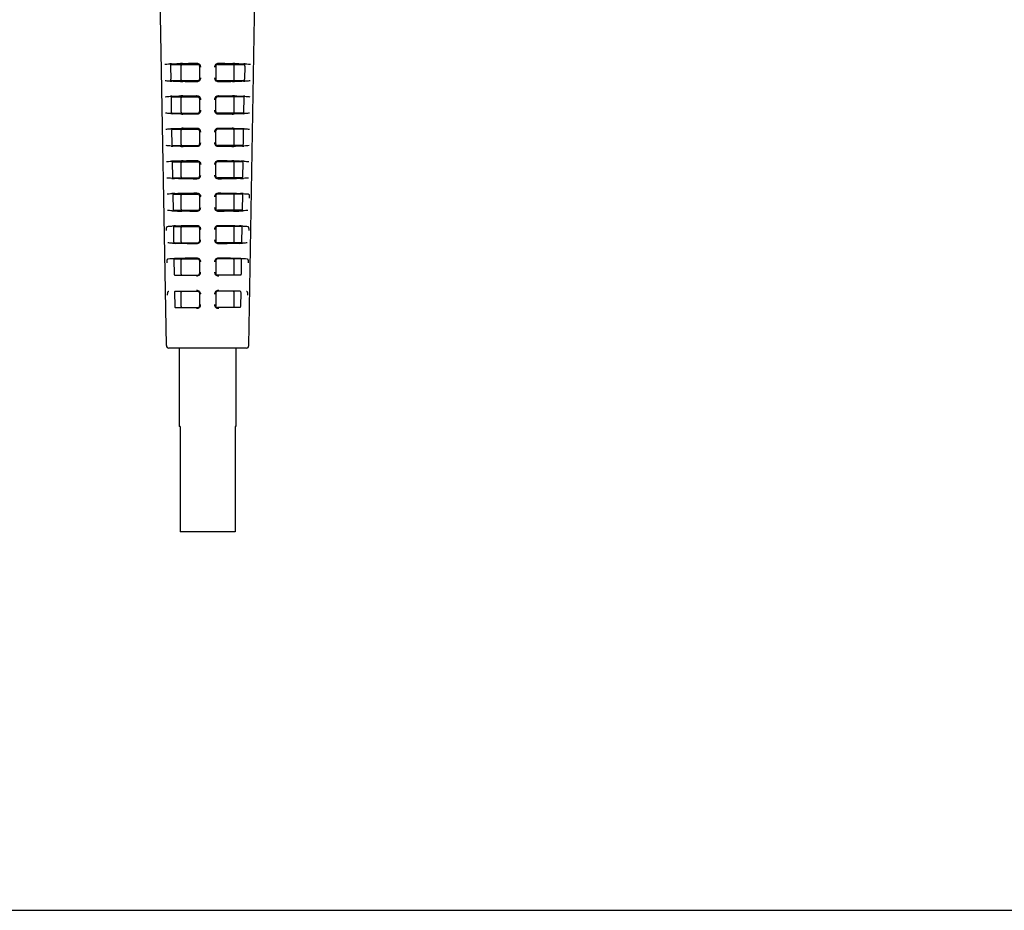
# Model space of a CAD drawing. Header units: millimetres. Extents: x -728 to -276, y -161 to 216.
# Tile 1 of 9: x -623 to -502, y -161 to -51. Entities that reach past the tile are written whole.
import ezdxf

# ---------------------------------------------------------------- set-up
doc = ezdxf.new("R2010")
doc.units = ezdxf.units.MM
doc.header["$LTSCALE"] = 23.1
doc.layers.get('0').update_dxf_attribs({"linetype": 'CONTINUOUS'})
doc.layers.add('00_COMPONENTS', color=7, linetype='CONTINUOUS')
doc.layers.add('1', color=7, linetype='CONTINUOUS')

msp = doc.modelspace()

# ---------------------------------------------------------------- linework, layer by layer
msp.add_line((-728.188, -160.591), (-275.687, -160.591))
at = {"layer": '00_COMPONENTS', "color": 7}
for p, q in [((-604.802, -56.394), (-604.773, -57.994)), ((-604.757, -56.194), (-601.419, -56.194)), ((-603.469, -57.994), (-603.469, -56.394)), ((-601.219, -56.394), (-601.219, -57.994)), ((-599.219, -56.394), (-599.219, -57.994)), ((-599.019, -56.194), (-595.681, -56.194)), ((-596.969, -56.394), (-596.969, -57.994)), ((-595.636, -56.394), (-595.665, -57.994)), ((-604.721, -58.194), (-601.419, -58.194)), ((-599.019, -58.194), (-595.717, -58.194)), ((-604.73, -60.394), (-604.702, -61.994)), ((-604.685, -60.194), (-601.419, -60.194)), ((-603.469, -61.994), (-603.469, -60.394)), ((-601.219, -60.394), (-601.219, -61.994)), ((-599.219, -61.994), (-599.219, -60.394)), ((-595.753, -60.194), (-599.019, -60.194)), ((-596.969, -60.394), (-596.969, -61.994)), ((-595.736, -61.994), (-595.707, -60.394)), ((-604.649, -62.194), (-601.419, -62.194)), ((-595.789, -62.194), (-599.019, -62.194)), ((-604.613, -64.194), (-601.419, -64.194)), ((-595.825, -64.194), (-599.019, -64.194)), ((-604.659, -64.394), (-604.63, -65.994)), ((-603.469, -65.994), (-603.469, -64.394)), ((-601.219, -64.394), (-601.219, -65.994)), ((-599.219, -65.994), (-599.219, -64.394)), ((-596.969, -64.394), (-596.969, -65.994)), ((-595.808, -65.994), (-595.779, -64.394)), ((-604.576, -66.194), (-601.419, -66.194)), ((-595.861, -66.194), (-599.019, -66.194)), ((-604.587, -68.394), (-604.559, -69.994)), ((-604.54, -68.194), (-601.419, -68.194)), ((-603.469, -69.994), (-603.469, -68.394)), ((-601.219, -68.394), (-601.219, -69.994)), ((-599.219, -69.994), (-599.219, -68.394)), ((-595.898, -68.194), (-599.019, -68.194)), ((-596.969, -68.394), (-596.969, -69.994)), ((-595.879, -69.994), (-595.851, -68.394)), ((-604.504, -70.194), (-601.419, -70.194)), ((-595.934, -70.194), (-599.019, -70.194)), ((-604.516, -72.394), (-604.487, -73.994)), ((-604.468, -72.194), (-601.419, -72.194)), ((-603.469, -73.994), (-603.469, -72.394)), ((-601.219, -72.394), (-601.219, -73.994)), ((-599.219, -72.394), (-599.219, -73.994)), ((-595.97, -72.194), (-599.019, -72.194)), ((-596.969, -72.394), (-596.969, -73.994)), ((-595.922, -72.394), (-595.951, -73.994)), ((-604.431, -74.194), (-601.419, -74.194)), ((-596.006, -74.194), (-599.019, -74.194)), ((-604.444, -76.394), (-604.415, -77.994)), ((-604.395, -76.194), (-601.419, -76.194)), ((-603.469, -77.994), (-603.469, -76.394)), ((-601.219, -76.394), (-601.219, -77.994)), ((-599.219, -76.394), (-599.219, -77.994)), ((-596.043, -76.194), (-599.019, -76.194)), ((-596.969, -76.394), (-596.969, -77.994)), ((-595.994, -76.394), (-596.023, -77.994)), ((-604.359, -78.194), (-601.419, -78.194)), ((-596.079, -78.194), (-599.019, -78.194)), ((-604.372, -80.394), (-604.343, -81.994)), ((-604.322, -80.194), (-601.419, -80.194)), ((-603.469, -81.994), (-603.469, -80.394)), ((-601.219, -80.394), (-601.219, -81.994)), ((-599.219, -80.394), (-599.219, -81.994)), ((-596.115, -80.194), (-599.019, -80.194)), ((-596.969, -80.394), (-596.969, -81.994)), ((-596.066, -80.394), (-596.094, -81.994)), ((-604.286, -82.194), (-601.419, -82.194)), ((-596.152, -82.194), (-599.019, -82.194)), ((-604.3, -84.394), (-604.272, -85.994)), ((-604.25, -84.194), (-601.419, -84.194)), ((-603.469, -85.994), (-603.469, -84.394)), ((-601.219, -84.394), (-601.219, -85.994)), ((-599.219, -84.394), (-599.219, -85.994)), ((-596.188, -84.194), (-599.019, -84.194)), ((-596.969, -84.394), (-596.969, -85.994)), ((-596.138, -84.394), (-596.166, -85.994)), ((-604.213, -86.194), (-601.419, -86.194)), ((-596.225, -86.194), (-599.019, -86.194)), ((-603.619, -100.894), (-603.619, -113.894)), ((-596.819, -100.894), (-596.819, -113.894)), ((-596.82, -113.894), (-603.618, -113.894))]:
    msp.add_line(p, q, dxfattribs=at)
for centre, start, end in [((-601.419, -56.394), 0, 89.99971), ((-599.019, -56.394), 90.00047, 180), ((-601.419, -57.994), 269.99948, 360), ((-599.019, -57.994), 180, 270.00036), ((-601.419, -60.394), 0, 89.99971), ((-599.019, -60.394), 90.00047, 180), ((-601.419, -61.994), 269.99947, 360), ((-599.019, -61.994), 180, 270.00037), ((-601.419, -64.394), 0, 89.9997), ((-599.019, -64.394), 90.00048, 180), ((-601.419, -65.994), 269.99946, 360), ((-599.019, -65.994), 180, 270.00037), ((-601.419, -68.394), 0, 89.99969), ((-599.019, -68.394), 90.00049, 180), ((-601.419, -69.994), 269.99945, 360), ((-599.019, -69.994), 180, 270.00038), ((-601.419, -72.394), 0, 89.99969), ((-599.019, -72.394), 90.0005, 180), ((-601.419, -73.994), 269.99945, 360), ((-599.019, -73.994), 180, 270.00039), ((-601.419, -76.394), 0, 89.99968), ((-599.019, -76.394), 90.00051, 180), ((-601.419, -77.994), 269.99944, 360), ((-599.019, -77.994), 180, 270.00039), ((-601.419, -80.394), 0, 89.99968), ((-599.019, -80.394), 90.00052, 180), ((-601.419, -81.994), 269.99943, 360), ((-599.019, -81.994), 180, 270.0004), ((-601.419, -84.394), 0, 89.99967), ((-599.019, -84.394), 90.00053, 180), ((-601.419, -85.994), 269.99942, 360), ((-599.019, -85.994), 180, 270.0004)]:
    msp.add_arc(centre, 0.2, start, end, dxfattribs=at)
for points, knots in [([(-604.757, -56.194), (-604.765, -56.194), (-604.783, -56.215), (-604.799, -56.282), (-604.803, -56.346), (-604.802, -56.394)], [0, 0, 0, 0, 0.1133188, 0.3262069, 1, 1, 1, 1]), ([(-603.469, -56.394), (-603.469, -56.368), (-603.465, -56.318), (-603.453, -56.251), (-603.425, -56.194), (-603.4, -56.194)], [0, 0, 0, 0, 0.3571141, 0.6604269, 1, 1, 1, 1]), ([(-597.038, -56.194), (-597.013, -56.194), (-596.984, -56.251), (-596.973, -56.318), (-596.969, -56.368), (-596.969, -56.394)], [0, 0, 0, 0, 0.3394255, 0.642842, 1, 1, 1, 1]), ([(-595.636, -56.394), (-595.635, -56.346), (-595.639, -56.282), (-595.655, -56.215), (-595.673, -56.194), (-595.681, -56.194)], [0, 0, 0, 0, 0.6738189, 0.8867077, 1, 1, 1, 1]), ([(-604.721, -58.194), (-604.729, -58.194), (-604.748, -58.173), (-604.766, -58.106), (-604.773, -58.042), (-604.773, -57.994)], [0, 0, 0, 0, 0.1151299, 0.328843, 1, 1, 1, 1]), ([(-603.4, -58.194), (-603.425, -58.194), (-603.453, -58.137), (-603.465, -58.07), (-603.469, -58.02), (-603.469, -57.994)], [0, 0, 0, 0, 0.339456, 0.642861, 1, 1, 1, 1]), ([(-596.969, -57.994), (-596.969, -58.02), (-596.973, -58.07), (-596.984, -58.137), (-597.013, -58.194), (-597.038, -58.194)], [0, 0, 0, 0, 0.3571331, 0.6604574, 1, 1, 1, 1]), ([(-595.717, -58.194), (-595.708, -58.194), (-595.69, -58.173), (-595.672, -58.106), (-595.665, -58.042), (-595.665, -57.994)], [0, 0, 0, 0, 0.1151014, 0.3288104, 1, 1, 1, 1]), ([(-604.685, -60.194), (-604.693, -60.194), (-604.711, -60.215), (-604.727, -60.282), (-604.731, -60.346), (-604.73, -60.394)], [0, 0, 0, 0, 0.1142126, 0.327053, 1, 1, 1, 1]), ([(-603.469, -60.394), (-603.469, -60.368), (-603.465, -60.318), (-603.453, -60.251), (-603.425, -60.194), (-603.4, -60.194)], [0, 0, 0, 0, 0.3571141, 0.6604269, 1, 1, 1, 1]), ([(-597.038, -60.194), (-597.013, -60.194), (-596.984, -60.251), (-596.973, -60.318), (-596.969, -60.368), (-596.969, -60.394)], [0, 0, 0, 0, 0.3394255, 0.642842, 1, 1, 1, 1]), ([(-595.707, -60.394), (-595.707, -60.346), (-595.711, -60.282), (-595.726, -60.215), (-595.745, -60.194), (-595.753, -60.194)], [0, 0, 0, 0, 0.6729729, 0.885814, 1, 1, 1, 1]), ([(-604.702, -61.994), (-604.701, -62.042), (-604.695, -62.106), (-604.676, -62.173), (-604.657, -62.194), (-604.649, -62.194)], [0, 0, 0, 0, 0.6702849, 0.8839644, 1, 1, 1, 1]), ([(-603.4, -62.194), (-603.425, -62.194), (-603.453, -62.137), (-603.465, -62.07), (-603.469, -62.02), (-603.469, -61.994)], [0, 0, 0, 0, 0.339456, 0.642861, 1, 1, 1, 1]), ([(-596.969, -61.994), (-596.969, -62.02), (-596.973, -62.07), (-596.984, -62.137), (-597.013, -62.194), (-597.038, -62.194)], [0, 0, 0, 0, 0.3571331, 0.6604574, 1, 1, 1, 1]), ([(-595.789, -62.194), (-595.781, -62.194), (-595.762, -62.173), (-595.743, -62.106), (-595.737, -62.042), (-595.736, -61.994)], [0, 0, 0, 0, 0.1160073, 0.3296826, 1, 1, 1, 1]), ([(-604.613, -64.194), (-604.621, -64.194), (-604.639, -64.215), (-604.656, -64.282), (-604.66, -64.346), (-604.659, -64.394)], [0, 0, 0, 0, 0.1151375, 0.3279305, 1, 1, 1, 1]), ([(-603.469, -64.394), (-603.469, -64.368), (-603.465, -64.318), (-603.453, -64.251), (-603.425, -64.194), (-603.4, -64.194)], [0, 0, 0, 0, 0.3571141, 0.6604269, 1, 1, 1, 1]), ([(-597.038, -64.194), (-597.013, -64.194), (-596.984, -64.251), (-596.973, -64.318), (-596.969, -64.368), (-596.969, -64.394)], [0, 0, 0, 0, 0.3394255, 0.642842, 1, 1, 1, 1]), ([(-595.779, -64.394), (-595.778, -64.346), (-595.782, -64.282), (-595.798, -64.215), (-595.817, -64.194), (-595.825, -64.194)], [0, 0, 0, 0, 0.6720955, 0.8848891, 1, 1, 1, 1]), ([(-604.63, -65.994), (-604.629, -66.042), (-604.623, -66.106), (-604.604, -66.173), (-604.585, -66.194), (-604.576, -66.194)], [0, 0, 0, 0, 0.6693806, 0.8830274, 1, 1, 1, 1]), ([(-603.4, -66.194), (-603.425, -66.194), (-603.453, -66.137), (-603.465, -66.07), (-603.469, -66.02), (-603.469, -65.994)], [0, 0, 0, 0, 0.339456, 0.642861, 1, 1, 1, 1]), ([(-596.969, -65.994), (-596.969, -66.02), (-596.973, -66.07), (-596.984, -66.137), (-597.013, -66.194), (-597.038, -66.194)], [0, 0, 0, 0, 0.3571331, 0.6604574, 1, 1, 1, 1]), ([(-595.861, -66.194), (-595.853, -66.194), (-595.834, -66.173), (-595.815, -66.106), (-595.808, -66.042), (-595.808, -65.994)], [0, 0, 0, 0, 0.1169443, 0.3305867, 1, 1, 1, 1]), ([(-604.54, -68.194), (-604.549, -68.194), (-604.567, -68.215), (-604.584, -68.282), (-604.588, -68.346), (-604.587, -68.394)], [0, 0, 0, 0, 0.1160949, 0.3288409, 1, 1, 1, 1]), ([(-603.469, -68.394), (-603.469, -68.368), (-603.465, -68.318), (-603.453, -68.251), (-603.425, -68.194), (-603.4, -68.194)], [0, 0, 0, 0, 0.3571141, 0.6604269, 1, 1, 1, 1]), ([(-597.038, -68.194), (-597.013, -68.194), (-596.984, -68.251), (-596.973, -68.318), (-596.969, -68.368), (-596.969, -68.394)], [0, 0, 0, 0, 0.3394255, 0.642842, 1, 1, 1, 1]), ([(-595.851, -68.394), (-595.85, -68.346), (-595.854, -68.282), (-595.87, -68.215), (-595.889, -68.194), (-595.898, -68.194)], [0, 0, 0, 0, 0.6711852, 0.8839318, 1, 1, 1, 1]), ([(-604.559, -69.994), (-604.558, -70.042), (-604.551, -70.106), (-604.532, -70.174), (-604.512, -70.194), (-604.504, -70.194)], [0, 0, 0, 0, 0.6684429, 0.8820577, 1, 1, 1, 1]), ([(-603.4, -70.194), (-603.425, -70.194), (-603.453, -70.137), (-603.465, -70.07), (-603.469, -70.02), (-603.469, -69.994)], [0, 0, 0, 0, 0.339456, 0.642861, 1, 1, 1, 1]), ([(-596.969, -69.994), (-596.969, -70.02), (-596.973, -70.07), (-596.984, -70.137), (-597.013, -70.194), (-597.038, -70.194)], [0, 0, 0, 0, 0.3571331, 0.6604574, 1, 1, 1, 1]), ([(-595.934, -70.194), (-595.925, -70.194), (-595.906, -70.174), (-595.887, -70.106), (-595.88, -70.042), (-595.879, -69.994)], [0, 0, 0, 0, 0.1179139, 0.3315244, 1, 1, 1, 1]), ([(-604.468, -72.194), (-604.476, -72.194), (-604.495, -72.214), (-604.512, -72.282), (-604.517, -72.346), (-604.516, -72.394)], [0, 0, 0, 0, 0.1170862, 0.329786, 1, 1, 1, 1]), ([(-603.469, -72.394), (-603.469, -72.368), (-603.465, -72.318), (-603.453, -72.251), (-603.425, -72.194), (-603.4, -72.194)], [0, 0, 0, 0, 0.3571141, 0.6604269, 1, 1, 1, 1]), ([(-597.038, -72.194), (-597.013, -72.194), (-596.984, -72.251), (-596.973, -72.318), (-596.969, -72.368), (-596.969, -72.394)], [0, 0, 0, 0, 0.3394255, 0.642842, 1, 1, 1, 1]), ([(-595.97, -72.194), (-595.962, -72.194), (-595.943, -72.214), (-595.926, -72.282), (-595.921, -72.346), (-595.922, -72.394)], [0, 0, 0, 0, 0.1170593, 0.3297589, 1, 1, 1, 1]), ([(-604.487, -73.994), (-604.486, -74.042), (-604.48, -74.106), (-604.46, -74.174), (-604.44, -74.194), (-604.431, -74.194)], [0, 0, 0, 0, 0.66747, 0.881054, 1, 1, 1, 1]), ([(-603.4, -74.194), (-603.425, -74.194), (-603.453, -74.137), (-603.465, -74.07), (-603.469, -74.02), (-603.469, -73.994)], [0, 0, 0, 0, 0.339456, 0.642861, 1, 1, 1, 1]), ([(-596.969, -73.994), (-596.969, -74.02), (-596.973, -74.07), (-596.984, -74.137), (-597.013, -74.194), (-597.038, -74.194)], [0, 0, 0, 0, 0.3571331, 0.6604574, 1, 1, 1, 1]), ([(-595.951, -73.994), (-595.952, -74.042), (-595.958, -74.106), (-595.978, -74.174), (-595.998, -74.194), (-596.006, -74.194)], [0, 0, 0, 0, 0.667503, 0.8810825, 1, 1, 1, 1]), ([(-604.395, -76.194), (-604.404, -76.194), (-604.423, -76.214), (-604.44, -76.282), (-604.445, -76.346), (-604.444, -76.394)], [0, 0, 0, 0, 0.1181131, 0.3307674, 1, 1, 1, 1]), ([(-603.469, -76.394), (-603.469, -76.368), (-603.465, -76.318), (-603.453, -76.251), (-603.425, -76.194), (-603.4, -76.194)], [0, 0, 0, 0, 0.3571141, 0.6604269, 1, 1, 1, 1]), ([(-597.038, -76.194), (-597.013, -76.194), (-596.984, -76.251), (-596.973, -76.318), (-596.969, -76.368), (-596.969, -76.394)], [0, 0, 0, 0, 0.3394255, 0.642842, 1, 1, 1, 1]), ([(-596.043, -76.194), (-596.034, -76.194), (-596.015, -76.214), (-595.997, -76.282), (-595.993, -76.346), (-595.994, -76.394)], [0, 0, 0, 0, 0.1180861, 0.3307402, 1, 1, 1, 1]), ([(-604.415, -77.994), (-604.414, -78.042), (-604.408, -78.107), (-604.387, -78.174), (-604.367, -78.194), (-604.359, -78.194)], [0, 0, 0, 0, 0.6664601, 0.8800146, 1, 1, 1, 1]), ([(-603.4, -78.194), (-603.425, -78.194), (-603.453, -78.137), (-603.465, -78.07), (-603.469, -78.02), (-603.469, -77.994)], [0, 0, 0, 0, 0.339456, 0.642861, 1, 1, 1, 1]), ([(-596.969, -77.994), (-596.969, -78.02), (-596.973, -78.07), (-596.984, -78.137), (-597.013, -78.194), (-597.038, -78.194)], [0, 0, 0, 0, 0.3571331, 0.6604574, 1, 1, 1, 1]), ([(-596.023, -77.994), (-596.024, -78.042), (-596.03, -78.107), (-596.05, -78.174), (-596.07, -78.194), (-596.079, -78.194)], [0, 0, 0, 0, 0.6664932, 0.8800431, 1, 1, 1, 1]), ([(-604.322, -80.194), (-604.331, -80.194), (-604.351, -80.214), (-604.369, -80.282), (-604.373, -80.346), (-604.372, -80.394)], [0, 0, 0, 0, 0.1191772, 0.3317871, 1, 1, 1, 1]), ([(-603.469, -80.394), (-603.469, -80.368), (-603.465, -80.318), (-603.453, -80.251), (-603.425, -80.194), (-603.4, -80.194)], [0, 0, 0, 0, 0.3571141, 0.6604269, 1, 1, 1, 1]), ([(-597.038, -80.194), (-597.013, -80.194), (-596.984, -80.251), (-596.973, -80.318), (-596.969, -80.368), (-596.969, -80.394)], [0, 0, 0, 0, 0.3394255, 0.642842, 1, 1, 1, 1]), ([(-596.115, -80.194), (-596.107, -80.194), (-596.087, -80.214), (-596.069, -80.282), (-596.065, -80.346), (-596.066, -80.394)], [0, 0, 0, 0, 0.1191502, 0.3317597, 1, 1, 1, 1]), ([(-604.343, -81.994), (-604.343, -82.042), (-604.336, -82.107), (-604.315, -82.174), (-604.295, -82.194), (-604.286, -82.194)], [0, 0, 0, 0, 0.6654112, 0.8789378, 1, 1, 1, 1]), ([(-603.4, -82.194), (-603.425, -82.194), (-603.453, -82.137), (-603.465, -82.07), (-603.469, -82.02), (-603.469, -81.994)], [0, 0, 0, 0, 0.339456, 0.642861, 1, 1, 1, 1]), ([(-596.969, -81.994), (-596.969, -82.02), (-596.973, -82.07), (-596.984, -82.137), (-597.013, -82.194), (-597.038, -82.194)], [0, 0, 0, 0, 0.3571331, 0.6604574, 1, 1, 1, 1]), ([(-596.094, -81.994), (-596.095, -82.042), (-596.102, -82.107), (-596.123, -82.174), (-596.143, -82.194), (-596.152, -82.194)], [0, 0, 0, 0, 0.6654445, 0.8789663, 1, 1, 1, 1]), ([(-604.25, -84.194), (-604.258, -84.194), (-604.278, -84.214), (-604.297, -84.282), (-604.301, -84.346), (-604.3, -84.394)], [0, 0, 0, 0, 0.1202804, 0.332847, 1, 1, 1, 1]), ([(-603.469, -84.394), (-603.469, -84.368), (-603.465, -84.318), (-603.453, -84.251), (-603.425, -84.194), (-603.4, -84.194)], [0, 0, 0, 0, 0.3571141, 0.6604269, 1, 1, 1, 1]), ([(-597.038, -84.194), (-597.013, -84.194), (-596.984, -84.251), (-596.973, -84.318), (-596.969, -84.368), (-596.969, -84.394)], [0, 0, 0, 0, 0.3394255, 0.642842, 1, 1, 1, 1]), ([(-596.188, -84.194), (-596.18, -84.194), (-596.16, -84.214), (-596.141, -84.282), (-596.137, -84.346), (-596.138, -84.394)], [0, 0, 0, 0, 0.1202533, 0.3328195, 1, 1, 1, 1]), ([(-604.272, -85.994), (-604.271, -86.042), (-604.264, -86.107), (-604.243, -86.174), (-604.222, -86.194), (-604.213, -86.194)], [0, 0, 0, 0, 0.6643215, 0.8778218, 1, 1, 1, 1]), ([(-603.4, -86.194), (-603.425, -86.194), (-603.453, -86.137), (-603.465, -86.07), (-603.469, -86.02), (-603.469, -85.994)], [0, 0, 0, 0, 0.339456, 0.642861, 1, 1, 1, 1]), ([(-596.969, -85.994), (-596.969, -86.02), (-596.973, -86.07), (-596.984, -86.137), (-597.013, -86.194), (-597.038, -86.194)], [0, 0, 0, 0, 0.3571331, 0.6604574, 1, 1, 1, 1]), ([(-596.166, -85.994), (-596.167, -86.042), (-596.174, -86.107), (-596.195, -86.174), (-596.216, -86.194), (-596.225, -86.194)], [0, 0, 0, 0, 0.6643548, 0.8778503, 1, 1, 1, 1])]:
    msp.add_open_spline(points, degree=3, knots=knots, dxfattribs=at)
at = {"layer": '1', "color": 7}
for p, q in [((-605.308, -90.899), (-606.201, -39.739)), ((-595.13, -90.899), (-594.237, -39.739)), ((-603.427, -76.088), (-603.403, -76.087)), ((-597.034, -76.087), (-597.011, -76.088)), ((-603.404, -80.09), (-603.387, -80.09)), ((-597.051, -80.09), (-597.034, -80.09)), ((-595.43, -91.194), (-605.008, -91.194)), ((-603.719, -91.194), (-603.719, -100.894)), ((-596.719, -91.194), (-596.719, -100.894)), ((-603.619, -100.894), (-603.719, -100.894)), ((-596.719, -100.894), (-596.819, -100.894))]:
    msp.add_line(p, q, dxfattribs=at)
for centre, radius, start, end in [((-603.386, -82.937), 26.852, 92.7807, 93.16404), ((-601.349, -138.822), 82.775, 91.3593, 91.53966), ((-601.559, -56.539), 0.497, 42.2726, 48.33074), ((-601.557, -56.536), 0.493, 5.86287, 42.23799), ((-601.558, -56.537), 0.495, 359.92579, 5.95096), ((-598.88, -56.537), 0.494, 137.74314, 180.13859), ((-598.879, -56.539), 0.497, 131.63902, 137.69169), ((-599.132, -140.523), 84.477, 88.46202, 88.63872), ((-597.112, -84.101), 28.017, 86.84354, 87.21086), ((-603.288, -30.212), 28.092, 266.86022, 267.22328), ((-601.56, -57.847), 0.497, 311.64639, 317.69995), ((-601.557, -57.849), 0.494, 317.73364, 0.02209), ((-598.88, -57.849), 0.494, 180.02663, 186.01294), ((-598.88, -57.85), 0.493, 185.93905, 222.24272), ((-598.877, -57.847), 0.497, 222.26483, 228.32487), ((-597.088, -31.393), 26.909, 272.76921, 273.14818), ((-601.293, 25.701), 84.041, 268.46549, 268.64119), ((-599.101, 23.978), 82.318, 271.35706, 271.53643), ((-603.334, -86.838), 26.752, 92.77098, 93.14861), ((-601.342, -141.497), 81.448, 91.36481, 91.54387), ((-601.561, -60.541), 0.497, 42.27547, 48.33347), ((-601.559, -60.539), 0.493, 5.86365, 42.24057), ((-601.561, -60.54), 0.495, 359.92576, 5.95215), ((-598.878, -60.539), 0.494, 137.74014, 180.13912), ((-598.876, -60.541), 0.497, 131.63593, 137.68831), ((-599.138, -143.162), 83.114, 88.45781, 88.63326), ((-597.164, -87.981), 27.896, 86.85865, 87.22073), ((-601.56, -61.847), 0.494, 317.73152, 0.02259), ((-598.877, -61.846), 0.494, 180.0266, 186.01379), ((-598.878, -61.847), 0.493, 185.9395, 222.24443), ((-603.241, -34.401), 27.901, 266.87165, 267.22995), ((-601.292, 20.13), 82.468, 268.45771, 268.63225), ((-601.562, -61.844), 0.497, 311.64408, 317.69744), ((-598.875, -61.844), 0.497, 222.26684, 228.32685), ((-599.103, 18.444), 80.782, 271.36606, 271.54423), ((-597.138, -35.562), 26.739, 272.76281, 273.13662), ((-603.285, -90.664), 26.575, 92.76435, 93.13766), ((-601.332, -144.259), 80.208, 91.36875, 91.5468), ((-601.564, -64.544), 0.497, 42.27836, 48.3362), ((-601.561, -64.541), 0.493, 5.86445, 42.24317), ((-598.875, -64.542), 0.494, 137.73711, 180.13966), ((-598.874, -64.544), 0.497, 131.63281, 137.68488), ((-599.147, -145.891), 81.84, 88.45486, 88.62934), ((-597.211, -91.787), 27.7, 86.86943, 87.22752), ((-601.563, -64.542), 0.495, 359.92572, 5.95337), ((-603.193, -38.595), 27.705, 266.88255, 267.23682), ((-601.283, 14.858), 81.194, 268.45471, 268.62827), ((-601.565, -65.842), 0.497, 311.64176, 317.69491), ((-601.562, -65.844), 0.493, 317.72937, 0.0231), ((-598.875, -65.844), 0.494, 180.02657, 186.01468), ((-598.876, -65.845), 0.493, 185.93998, 222.24615), ((-598.873, -65.842), 0.497, 222.26886, 228.32883), ((-599.112, 13.205), 79.541, 271.37006, 271.54721), ((-597.186, -39.736), 26.562, 272.7561, 273.12555), ((-603.089, -97.287), 29.201, 92.42146, 93.11586), ((-601.323, -147.021), 78.967, 91.37281, 91.54982), ((-601.566, -68.546), 0.497, 42.28129, 48.33895), ((-601.565, -68.545), 0.495, 359.92569, 5.95464), ((-598.873, -68.544), 0.494, 137.73404, 180.14022), ((-598.871, -68.546), 0.497, 131.62967, 137.6814), ((-599.156, -148.62), 80.567, 88.45181, 88.6253), ((-597.465, -99.677), 31.594, 86.91003, 87.55174), ((-602.942, -38.746), 31.558, 266.92269, 267.558), ((-601.567, -69.839), 0.497, 311.63942, 317.69234), ((-601.565, -69.842), 0.493, 317.72721, 0.02363), ((-598.873, -69.842), 0.494, 180.02655, 186.01561), ((-598.873, -69.842), 0.493, 185.94048, 222.24787), ((-598.87, -69.839), 0.497, 222.27089, 228.3308), ((-597.38, -41.141), 29.16, 272.41639, 273.10382), ((-603.043, -101.065), 28.978, 92.41827, 93.10464), ((-601.568, -72.549), 0.497, 42.28423, 48.34171), ((-601.568, -72.547), 0.495, 359.92566, 5.95594), ((-598.871, -72.549), 0.494, 137.73093, 180.1408), ((-598.869, -72.551), 0.497, 131.62649, 137.67787), ((-597.508, -103.413), 31.326, 86.92069, 87.55551), ((-601.567, -73.839), 0.493, 317.72503, 0.02418), ((-598.87, -73.842), 0.493, 180.02653, 186.01657), ((-598.871, -73.842), 0.493, 185.941, 222.24959), ((-602.897, -42.962), 31.34, 266.93445, 267.56184), ((-602.053, -22.388), 51.931, 267.59798, 268.26994), ((-601.519, -5.115), 69.212, 268.2597, 268.44682), ((-601.57, -73.837), 0.497, 311.63708, 317.68974), ((-598.868, -73.839), 0.497, 222.27294, 228.33277), ((-598.872, -6.737), 67.593, 271.55111, 271.7427), ((-598.229, -26.71), 47.609, 271.69987, 272.43272), ((-597.428, -45.325), 28.977, 272.41308, 273.09152), ((-603.006, -104.6), 28.51, 92.34342, 93.16548), ((-601.571, -76.551), 0.496, 42.28721, 48.34448), ((-601.57, -76.55), 0.495, 359.92563, 5.9573), ((-598.868, -76.549), 0.494, 137.72779, 180.1414), ((-598.867, -76.551), 0.496, 131.6233, 137.6743), ((-597.564, -107.348), 31.262, 86.87031, 87.61989), ((-602.843, -47.078), 31.222, 266.88385, 267.62565), ((-601.572, -77.834), 0.497, 311.63473, 317.68711), ((-601.569, -77.837), 0.493, 317.72283, 0.02474), ((-598.868, -77.837), 0.493, 180.0265, 186.01757), ((-598.869, -77.837), 0.493, 185.94155, 222.25131), ((-598.865, -77.834), 0.497, 222.27499, 228.33473), ((-597.463, -49.826), 28.471, 272.33903, 273.15236), ((-601.573, -80.554), 0.496, 42.29021, 48.34726), ((-601.573, -80.552), 0.495, 359.9256, 5.9587), ((-598.866, -80.552), 0.494, 137.72462, 180.14201), ((-598.864, -80.554), 0.496, 131.62008, 137.67067), ((-601.574, -81.832), 0.497, 311.63237, 317.68444), ((-601.572, -81.835), 0.493, 317.72061, 0.02531), ((-598.865, -81.834), 0.493, 180.02648, 186.01862), ((-598.866, -81.835), 0.492, 185.94214, 222.25302), ((-598.863, -81.832), 0.497, 222.27706, 228.33669), ((-601.576, -84.556), 0.496, 42.29325, 48.35004), ((-601.575, -84.555), 0.495, 359.92557, 5.96015), ((-598.864, -84.554), 0.493, 137.7214, 180.14264), ((-598.862, -84.556), 0.496, 131.61684, 137.66699), ((-601.577, -85.829), 0.497, 311.63, 317.68174), ((-601.574, -85.832), 0.493, 317.71837, 0.02591), ((-598.863, -85.832), 0.493, 180.02646, 186.01972), ((-598.864, -85.832), 0.492, 185.94275, 222.25474), ((-598.861, -85.829), 0.497, 222.27914, 228.33863), ((-605.008, -90.894), 0.3, 181, 270), ((-595.43, -90.894), 0.3, 270, 359)]:
    msp.add_arc(centre, radius, start, end, dxfattribs=at)
for points, knots in [([(-605.515, -56.177), (-605.426, -56.166), (-605.21, -56.147), (-604.994, -56.133), (-604.868, -56.126)], [0, 0, 0, 0, 0.4181342, 1, 1, 1, 1]), ([(-604.689, -56.117), (-604.607, -56.113), (-604.235, -56.096), (-603.863, -56.084), (-603.573, -56.076)], [0, 0, 0, 0, 0.2208798, 1, 1, 1, 1]), ([(-603.313, -56.07), (-603.176, -56.067), (-602.594, -56.054), (-602.013, -56.046), (-601.567, -56.042)], [0, 0, 0, 0, 0.2342393, 1, 1, 1, 1]), ([(-601.567, -56.042), (-601.507, -56.042), (-601.383, -56.062), (-601.275, -56.127), (-601.229, -56.168)], [0, 0, 0, 0, 0.493402, 1, 1, 1, 1]), ([(-599.209, -56.168), (-599.162, -56.127), (-599.054, -56.062), (-598.931, -56.042), (-598.871, -56.042)], [0, 0, 0, 0, 0.5065981, 1, 1, 1, 1]), ([(-598.871, -56.042), (-598.717, -56.044), (-598.135, -56.05), (-597.553, -56.06), (-597.125, -56.07)], [0, 0, 0, 0, 0.2637167, 1, 1, 1, 1]), ([(-596.864, -56.076), (-596.761, -56.079), (-596.389, -56.09), (-596.017, -56.104), (-595.749, -56.117)], [0, 0, 0, 0, 0.2777921, 1, 1, 1, 1]), ([(-595.569, -56.126), (-595.444, -56.133), (-595.228, -56.147), (-595.012, -56.166), (-594.922, -56.177)], [0, 0, 0, 0, 0.5818941, 1, 1, 1, 1]), ([(-604.827, -58.261), (-604.952, -58.254), (-605.167, -58.241), (-605.382, -58.222), (-605.471, -58.211)], [0, 0, 0, 0, 0.5809716, 1, 1, 1, 1]), ([(-603.544, -58.31), (-603.646, -58.308), (-604.015, -58.297), (-604.383, -58.283), (-604.649, -58.27)], [0, 0, 0, 0, 0.2776069, 1, 1, 1, 1]), ([(-601.23, -58.218), (-601.276, -58.259), (-601.384, -58.324), (-601.508, -58.345), (-601.569, -58.344)], [0, 0, 0, 0, 0.5059983, 1, 1, 1, 1]), ([(-598.869, -58.344), (-598.929, -58.345), (-599.053, -58.324), (-599.162, -58.259), (-599.208, -58.218)], [0, 0, 0, 0, 0.4939942, 1, 1, 1, 1]), ([(-595.788, -58.27), (-595.87, -58.274), (-596.238, -58.291), (-596.607, -58.303), (-596.894, -58.31)], [0, 0, 0, 0, 0.221063, 1, 1, 1, 1]), ([(-594.967, -58.211), (-595.056, -58.222), (-595.271, -58.241), (-595.486, -58.254), (-595.611, -58.261)], [0, 0, 0, 0, 0.419001, 1, 1, 1, 1]), ([(-601.569, -58.344), (-601.72, -58.342), (-602.292, -58.336), (-602.865, -58.327), (-603.286, -58.317)], [0, 0, 0, 0, 0.2636315, 1, 1, 1, 1]), ([(-597.151, -58.317), (-597.286, -58.32), (-597.858, -58.332), (-598.431, -58.34), (-598.869, -58.344)], [0, 0, 0, 0, 0.23435, 1, 1, 1, 1]), ([(-605.443, -60.177), (-605.354, -60.166), (-605.141, -60.147), (-604.927, -60.134), (-604.803, -60.127)], [0, 0, 0, 0, 0.4191461, 1, 1, 1, 1]), ([(-604.627, -60.118), (-604.546, -60.114), (-604.183, -60.098), (-603.819, -60.086), (-603.536, -60.079)], [0, 0, 0, 0, 0.2211988, 1, 1, 1, 1]), ([(-603.282, -60.072), (-603.148, -60.069), (-602.577, -60.057), (-602.007, -60.049), (-601.569, -60.045)], [0, 0, 0, 0, 0.2342165, 1, 1, 1, 1]), ([(-601.569, -60.045), (-601.509, -60.044), (-601.385, -60.065), (-601.277, -60.129), (-601.231, -60.17)], [0, 0, 0, 0, 0.4932219, 1, 1, 1, 1]), ([(-599.206, -60.17), (-599.16, -60.129), (-599.052, -60.065), (-598.928, -60.044), (-598.868, -60.045)], [0, 0, 0, 0, 0.5067781, 1, 1, 1, 1]), ([(-598.868, -60.045), (-598.717, -60.046), (-598.147, -60.052), (-597.576, -60.062), (-597.156, -60.072)], [0, 0, 0, 0, 0.2637595, 1, 1, 1, 1]), ([(-596.901, -60.079), (-596.801, -60.081), (-596.437, -60.092), (-596.073, -60.105), (-595.811, -60.118)], [0, 0, 0, 0, 0.2775024, 1, 1, 1, 1]), ([(-595.635, -60.127), (-595.511, -60.134), (-595.297, -60.147), (-595.084, -60.166), (-594.995, -60.177)], [0, 0, 0, 0, 0.5808793, 1, 1, 1, 1]), ([(-604.763, -62.26), (-604.886, -62.253), (-605.098, -62.24), (-605.31, -62.222), (-605.399, -62.211)], [0, 0, 0, 0, 0.5798599, 1, 1, 1, 1]), ([(-603.512, -62.308), (-603.611, -62.305), (-603.97, -62.295), (-604.33, -62.282), (-604.589, -62.269)], [0, 0, 0, 0, 0.2773093, 1, 1, 1, 1]), ([(-601.571, -62.341), (-601.72, -62.34), (-602.283, -62.334), (-602.846, -62.324), (-603.26, -62.314)], [0, 0, 0, 0, 0.2637376, 1, 1, 1, 1]), ([(-601.232, -62.216), (-601.278, -62.257), (-601.387, -62.322), (-601.511, -62.342), (-601.571, -62.341)], [0, 0, 0, 0, 0.5061712, 1, 1, 1, 1]), ([(-598.866, -62.341), (-598.927, -62.342), (-599.051, -62.322), (-599.159, -62.257), (-599.206, -62.216)], [0, 0, 0, 0, 0.4938211, 1, 1, 1, 1]), ([(-597.177, -62.314), (-597.309, -62.318), (-597.872, -62.33), (-598.435, -62.337), (-598.866, -62.341)], [0, 0, 0, 0, 0.2342513, 1, 1, 1, 1]), ([(-595.849, -62.269), (-595.928, -62.273), (-596.287, -62.289), (-596.646, -62.301), (-596.926, -62.308)], [0, 0, 0, 0, 0.2213927, 1, 1, 1, 1]), ([(-595.039, -62.211), (-595.128, -62.222), (-595.339, -62.24), (-595.551, -62.253), (-595.674, -62.26)], [0, 0, 0, 0, 0.4201151, 1, 1, 1, 1]), ([(-605.37, -64.177), (-605.282, -64.166), (-605.072, -64.148), (-604.861, -64.135), (-604.739, -64.128)], [0, 0, 0, 0, 0.4202881, 1, 1, 1, 1]), ([(-604.566, -64.119), (-604.488, -64.115), (-604.131, -64.1), (-603.775, -64.088), (-603.497, -64.081)], [0, 0, 0, 0, 0.2214185, 1, 1, 1, 1]), ([(-603.248, -64.074), (-603.117, -64.071), (-602.559, -64.059), (-602, -64.051), (-601.572, -64.048)], [0, 0, 0, 0, 0.2342364, 1, 1, 1, 1]), ([(-601.572, -64.048), (-601.512, -64.047), (-601.388, -64.067), (-601.28, -64.132), (-601.233, -64.173)], [0, 0, 0, 0, 0.4930346, 1, 1, 1, 1]), ([(-599.204, -64.173), (-599.157, -64.131), (-599.049, -64.067), (-598.926, -64.047), (-598.865, -64.048)], [0, 0, 0, 0, 0.5069652, 1, 1, 1, 1]), ([(-598.865, -64.048), (-598.718, -64.049), (-598.159, -64.055), (-597.601, -64.064), (-597.189, -64.074)], [0, 0, 0, 0, 0.2637689, 1, 1, 1, 1]), ([(-596.94, -64.081), (-596.841, -64.083), (-596.485, -64.094), (-596.129, -64.107), (-595.871, -64.119)], [0, 0, 0, 0, 0.2773013, 1, 1, 1, 1]), ([(-595.698, -64.128), (-595.576, -64.135), (-595.366, -64.148), (-595.156, -64.166), (-595.068, -64.177)], [0, 0, 0, 0, 0.5797368, 1, 1, 1, 1]), ([(-604.7, -66.259), (-604.821, -66.253), (-605.03, -66.24), (-605.239, -66.221), (-605.326, -66.211)], [0, 0, 0, 0, 0.5787131, 1, 1, 1, 1]), ([(-603.473, -66.306), (-603.57, -66.303), (-603.922, -66.293), (-604.274, -66.28), (-604.529, -66.268)], [0, 0, 0, 0, 0.2771053, 1, 1, 1, 1]), ([(-601.574, -66.339), (-601.719, -66.337), (-602.27, -66.331), (-602.821, -66.322), (-603.227, -66.312)], [0, 0, 0, 0, 0.2637461, 1, 1, 1, 1]), ([(-601.234, -66.213), (-601.281, -66.254), (-601.389, -66.319), (-601.513, -66.34), (-601.574, -66.339)], [0, 0, 0, 0, 0.5063512, 1, 1, 1, 1]), ([(-598.864, -66.339), (-598.924, -66.34), (-599.048, -66.319), (-599.157, -66.254), (-599.203, -66.213)], [0, 0, 0, 0, 0.4936409, 1, 1, 1, 1]), ([(-597.211, -66.312), (-597.34, -66.315), (-597.891, -66.327), (-598.442, -66.335), (-598.864, -66.339)], [0, 0, 0, 0, 0.2342722, 1, 1, 1, 1]), ([(-595.909, -66.268), (-595.987, -66.272), (-596.339, -66.287), (-596.691, -66.299), (-596.965, -66.306)], [0, 0, 0, 0, 0.2216157, 1, 1, 1, 1]), ([(-595.112, -66.211), (-595.199, -66.221), (-595.408, -66.24), (-595.617, -66.253), (-595.738, -66.259)], [0, 0, 0, 0, 0.4212624, 1, 1, 1, 1]), ([(-605.298, -68.177), (-605.211, -68.167), (-605.003, -68.149), (-604.796, -68.136), (-604.676, -68.129)], [0, 0, 0, 0, 0.4214465, 1, 1, 1, 1]), ([(-604.322, -68.112), (-604.256, -68.109), (-603.969, -68.098), (-603.681, -68.089), (-603.459, -68.083)], [0, 0, 0, 0, 0.2286442, 1, 1, 1, 1]), ([(-603.215, -68.076), (-603.087, -68.073), (-602.54, -68.061), (-601.993, -68.054), (-601.575, -68.05)], [0, 0, 0, 0, 0.234258, 1, 1, 1, 1]), ([(-601.575, -68.05), (-601.514, -68.049), (-601.39, -68.07), (-601.282, -68.134), (-601.236, -68.175)], [0, 0, 0, 0, 0.4928398, 1, 1, 1, 1]), ([(-601.199, -68.212), (-601.164, -68.251), (-601.106, -68.339), (-601.079, -68.442), (-601.073, -68.493)], [0, 0, 0, 0, 0.4987876, 1, 1, 1, 1]), ([(-599.201, -68.175), (-599.155, -68.134), (-599.047, -68.07), (-598.923, -68.049), (-598.863, -68.05)], [0, 0, 0, 0, 0.50716, 1, 1, 1, 1]), ([(-598.863, -68.05), (-598.719, -68.051), (-598.172, -68.057), (-597.625, -68.067), (-597.223, -68.076)], [0, 0, 0, 0, 0.2637771, 1, 1, 1, 1]), ([(-596.979, -68.083), (-596.901, -68.085), (-596.613, -68.093), (-596.325, -68.103), (-596.115, -68.112)], [0, 0, 0, 0, 0.2705429, 1, 1, 1, 1]), ([(-595.762, -68.129), (-595.642, -68.136), (-595.434, -68.149), (-595.227, -68.167), (-595.14, -68.177)], [0, 0, 0, 0, 0.5785779, 1, 1, 1, 1]), ([(-604.636, -70.258), (-604.755, -70.252), (-604.961, -70.239), (-605.167, -70.221), (-605.253, -70.211)], [0, 0, 0, 0, 0.5775497, 1, 1, 1, 1]), ([(-603.434, -70.304), (-603.511, -70.302), (-603.795, -70.294), (-604.079, -70.284), (-604.287, -70.275)], [0, 0, 0, 0, 0.2703985, 1, 1, 1, 1]), ([(-601.576, -70.336), (-601.742, -70.335), (-602.361, -70.328), (-602.98, -70.316), (-603.434, -70.304)], [0, 0, 0, 0, 0.2672256, 1, 1, 1, 1]), ([(-601.237, -70.211), (-601.283, -70.252), (-601.392, -70.317), (-601.516, -70.337), (-601.576, -70.336)], [0, 0, 0, 0, 0.5065386, 1, 1, 1, 1]), ([(-598.861, -70.336), (-598.922, -70.337), (-599.046, -70.317), (-599.154, -70.252), (-599.201, -70.211)], [0, 0, 0, 0, 0.4934532, 1, 1, 1, 1]), ([(-597.004, -70.304), (-597.146, -70.308), (-597.765, -70.323), (-598.384, -70.332), (-598.861, -70.336)], [0, 0, 0, 0, 0.2301957, 1, 1, 1, 1]), ([(-596.151, -70.275), (-596.216, -70.278), (-596.5, -70.289), (-596.784, -70.298), (-597.004, -70.304)], [0, 0, 0, 0, 0.2287881, 1, 1, 1, 1]), ([(-595.184, -70.211), (-595.271, -70.221), (-595.477, -70.239), (-595.683, -70.252), (-595.802, -70.258)], [0, 0, 0, 0, 0.4224263, 1, 1, 1, 1]), ([(-605.225, -72.177), (-605.139, -72.167), (-604.935, -72.149), (-604.73, -72.137), (-604.612, -72.13)], [0, 0, 0, 0, 0.4226216, 1, 1, 1, 1]), ([(-604.265, -72.114), (-604.201, -72.111), (-603.919, -72.099), (-603.637, -72.091), (-603.42, -72.085)], [0, 0, 0, 0, 0.2288091, 1, 1, 1, 1]), ([(-603.42, -72.085), (-603.278, -72.081), (-602.664, -72.066), (-602.05, -72.057), (-601.577, -72.053)], [0, 0, 0, 0, 0.2301843, 1, 1, 1, 1]), ([(-601.577, -72.053), (-601.517, -72.052), (-601.393, -72.072), (-601.285, -72.137), (-601.238, -72.178)], [0, 0, 0, 0, 0.4926369, 1, 1, 1, 1]), ([(-601.201, -72.215), (-601.166, -72.253), (-601.108, -72.342), (-601.081, -72.444), (-601.076, -72.496)], [0, 0, 0, 0, 0.4987473, 1, 1, 1, 1]), ([(-599.199, -72.18), (-599.152, -72.139), (-599.044, -72.075), (-598.921, -72.054), (-598.86, -72.055)], [0, 0, 0, 0, 0.5073628, 1, 1, 1, 1]), ([(-598.86, -72.055), (-598.696, -72.057), (-598.082, -72.064), (-597.468, -72.075), (-597.018, -72.087)], [0, 0, 0, 0, 0.2672583, 1, 1, 1, 1]), ([(-597.018, -72.087), (-596.942, -72.089), (-596.66, -72.097), (-596.378, -72.107), (-596.172, -72.116)], [0, 0, 0, 0, 0.2703904, 1, 1, 1, 1]), ([(-595.826, -72.133), (-595.707, -72.139), (-595.503, -72.152), (-595.299, -72.169), (-595.213, -72.18)], [0, 0, 0, 0, 0.5774016, 1, 1, 1, 1]), ([(-595.213, -72.18), (-595.201, -72.181), (-595.174, -72.189), (-595.143, -72.221), (-595.118, -72.268), (-595.099, -72.33), (-595.085, -72.405), (-595.074, -72.523), (-595.072, -72.615), (-595.074, -72.679)], [0, 0, 0, 0, 0.0677924, 0.1440462, 0.2387149, 0.3557604, 0.4946445, 0.6520336, 1, 1, 1, 1]), ([(-604.573, -74.257), (-604.69, -74.251), (-604.893, -74.238), (-605.095, -74.221), (-605.181, -74.211)], [0, 0, 0, 0, 0.5762703, 1, 1, 1, 1]), ([(-601.579, -74.334), (-601.741, -74.332), (-602.346, -74.325), (-602.952, -74.314), (-603.395, -74.302)], [0, 0, 0, 0, 0.2671989, 1, 1, 1, 1]), ([(-601.239, -74.208), (-601.286, -74.249), (-601.394, -74.314), (-601.518, -74.335), (-601.579, -74.334)], [0, 0, 0, 0, 0.506734, 1, 1, 1, 1]), ([(-598.859, -74.336), (-598.919, -74.337), (-599.043, -74.316), (-599.152, -74.252), (-599.198, -74.21)], [0, 0, 0, 0, 0.4932575, 1, 1, 1, 1]), ([(-597.042, -74.304), (-597.182, -74.308), (-597.787, -74.323), (-598.393, -74.332), (-598.859, -74.336)], [0, 0, 0, 0, 0.2302394, 1, 1, 1, 1]), ([(-595.257, -74.213), (-595.343, -74.223), (-595.545, -74.241), (-595.748, -74.253), (-595.865, -74.26)], [0, 0, 0, 0, 0.4237069, 1, 1, 1, 1]), ([(-605.293, -76.677), (-605.295, -76.613), (-605.293, -76.52), (-605.282, -76.402), (-605.268, -76.327), (-605.249, -76.266), (-605.223, -76.219), (-605.191, -76.187), (-605.165, -76.178), (-605.152, -76.177)], [0, 0, 0, 0, 0.3474369, 0.5045744, 0.6432409, 0.7601592, 0.8548891, 0.931519, 1, 1, 1, 1]), ([(-605.152, -76.177), (-605.071, -76.168), (-604.881, -76.151), (-604.69, -76.139), (-604.58, -76.133)], [0, 0, 0, 0, 0.4257521, 1, 1, 1, 1]), ([(-604.172, -76.113), (-604.114, -76.111), (-603.866, -76.101), (-603.618, -76.093), (-603.427, -76.088)], [0, 0, 0, 0, 0.23115, 1, 1, 1, 1]), ([(-603.403, -76.087), (-603.264, -76.083), (-602.656, -76.069), (-602.048, -76.06), (-601.58, -76.055)], [0, 0, 0, 0, 0.2297962, 1, 1, 1, 1]), ([(-601.58, -76.055), (-601.519, -76.054), (-601.395, -76.075), (-601.287, -76.139), (-601.241, -76.18)], [0, 0, 0, 0, 0.4924256, 1, 1, 1, 1]), ([(-601.204, -76.217), (-601.169, -76.256), (-601.111, -76.344), (-601.083, -76.447), (-601.078, -76.498)], [0, 0, 0, 0, 0.4987051, 1, 1, 1, 1]), ([(-599.196, -76.18), (-599.15, -76.139), (-599.042, -76.075), (-598.918, -76.054), (-598.858, -76.055)], [0, 0, 0, 0, 0.5075738, 1, 1, 1, 1]), ([(-598.858, -76.055), (-598.695, -76.057), (-598.087, -76.064), (-597.48, -76.075), (-597.034, -76.087)], [0, 0, 0, 0, 0.267523, 1, 1, 1, 1]), ([(-597.011, -76.088), (-596.944, -76.09), (-596.696, -76.097), (-596.448, -76.106), (-596.266, -76.113)], [0, 0, 0, 0, 0.2682014, 1, 1, 1, 1]), ([(-595.858, -76.133), (-595.748, -76.139), (-595.557, -76.151), (-595.367, -76.168), (-595.286, -76.177)], [0, 0, 0, 0, 0.5742709, 1, 1, 1, 1]), ([(-595.286, -76.177), (-595.273, -76.178), (-595.247, -76.187), (-595.215, -76.219), (-595.189, -76.266), (-595.17, -76.327), (-595.156, -76.402), (-595.145, -76.52), (-595.143, -76.613), (-595.145, -76.677)], [0, 0, 0, 0, 0.0684635, 0.1450799, 0.2398108, 0.3567332, 0.495405, 0.6525479, 1, 1, 1, 1]), ([(-604.54, -78.254), (-604.649, -78.248), (-604.838, -78.236), (-605.027, -78.22), (-605.108, -78.211)], [0, 0, 0, 0, 0.573249, 1, 1, 1, 1]), ([(-603.402, -78.299), (-603.467, -78.297), (-603.712, -78.29), (-603.957, -78.281), (-604.136, -78.274)], [0, 0, 0, 0, 0.2680675, 1, 1, 1, 1]), ([(-601.581, -78.331), (-601.744, -78.33), (-602.351, -78.323), (-602.958, -78.311), (-603.402, -78.299)], [0, 0, 0, 0, 0.2678629, 1, 1, 1, 1]), ([(-601.242, -78.206), (-601.288, -78.247), (-601.397, -78.312), (-601.521, -78.332), (-601.581, -78.331)], [0, 0, 0, 0, 0.5069378, 1, 1, 1, 1]), ([(-598.856, -78.331), (-598.917, -78.332), (-599.041, -78.311), (-599.149, -78.247), (-599.196, -78.205)], [0, 0, 0, 0, 0.4930536, 1, 1, 1, 1]), ([(-597.035, -78.299), (-597.174, -78.303), (-597.781, -78.318), (-598.388, -78.327), (-598.856, -78.331)], [0, 0, 0, 0, 0.2293876, 1, 1, 1, 1]), ([(-596.301, -78.274), (-596.358, -78.276), (-596.602, -78.286), (-596.847, -78.293), (-597.035, -78.299)], [0, 0, 0, 0, 0.2313085, 1, 1, 1, 1]), ([(-595.33, -78.211), (-595.411, -78.22), (-595.6, -78.236), (-595.789, -78.248), (-595.897, -78.254)], [0, 0, 0, 0, 0.4267284, 1, 1, 1, 1]), ([(-605.079, -80.177), (-604.949, -80.162), (-604.628, -80.139), (-604.306, -80.123), (-604.116, -80.115)], [0, 0, 0, 0, 0.4071579, 1, 1, 1, 1]), ([(-604.116, -80.115), (-604.061, -80.113), (-603.823, -80.103), (-603.586, -80.096), (-603.404, -80.09)], [0, 0, 0, 0, 0.2316271, 1, 1, 1, 1]), ([(-603.387, -80.09), (-603.249, -80.086), (-602.647, -80.071), (-602.046, -80.062), (-601.582, -80.058)], [0, 0, 0, 0, 0.2294052, 1, 1, 1, 1]), ([(-601.582, -80.058), (-601.522, -80.057), (-601.398, -80.077), (-601.29, -80.142), (-601.243, -80.183)], [0, 0, 0, 0, 0.4922054, 1, 1, 1, 1]), ([(-599.194, -80.183), (-599.147, -80.141), (-599.039, -80.077), (-598.916, -80.057), (-598.855, -80.058)], [0, 0, 0, 0, 0.5077938, 1, 1, 1, 1]), ([(-598.855, -80.058), (-598.694, -80.059), (-598.093, -80.066), (-597.491, -80.078), (-597.051, -80.09)], [0, 0, 0, 0, 0.2678946, 1, 1, 1, 1]), ([(-597.034, -80.09), (-596.971, -80.092), (-596.733, -80.099), (-596.496, -80.108), (-596.322, -80.115)], [0, 0, 0, 0, 0.2677652, 1, 1, 1, 1]), ([(-596.322, -80.115), (-596.131, -80.123), (-595.81, -80.139), (-595.489, -80.162), (-595.359, -80.177)], [0, 0, 0, 0, 0.5928681, 1, 1, 1, 1]), ([(-605.223, -80.677), (-605.224, -80.613), (-605.223, -80.52), (-605.211, -80.402), (-605.197, -80.327), (-605.177, -80.265), (-605.151, -80.218), (-605.119, -80.187), (-605.092, -80.178), (-605.079, -80.177)], [0, 0, 0, 0, 0.3469075, 0.5037913, 0.6422394, 0.7590318, 0.8538277, 0.9308325, 1, 1, 1, 1]), ([(-601.206, -80.22), (-601.171, -80.258), (-601.113, -80.347), (-601.086, -80.449), (-601.081, -80.501)], [0, 0, 0, 0, 0.4986609, 1, 1, 1, 1]), ([(-595.359, -80.177), (-595.346, -80.178), (-595.319, -80.187), (-595.287, -80.218), (-595.261, -80.265), (-595.241, -80.327), (-595.227, -80.402), (-595.215, -80.52), (-595.214, -80.613), (-595.215, -80.677)], [0, 0, 0, 0, 0.0691502, 0.1461413, 0.2409381, 0.3577347, 0.4961882, 0.6530773, 1, 1, 1, 1]), ([(-601.244, -82.203), (-601.291, -82.244), (-601.399, -82.309), (-601.523, -82.329), (-601.584, -82.329)], [0, 0, 0, 0, 0.5071504, 1, 1, 1, 1]), ([(-598.854, -82.329), (-598.914, -82.329), (-599.038, -82.309), (-599.147, -82.244), (-599.193, -82.203)], [0, 0, 0, 0, 0.4928407, 1, 1, 1, 1]), ([(-605.152, -84.677), (-605.154, -84.613), (-605.152, -84.52), (-605.14, -84.402), (-605.125, -84.327), (-605.105, -84.265), (-605.079, -84.218), (-605.046, -84.187), (-605.019, -84.178), (-605.006, -84.177)], [0, 0, 0, 0, 0.3463626, 0.5029851, 0.6412086, 0.7578725, 0.8527385, 0.9301303, 1, 1, 1, 1]), ([(-601.585, -84.06), (-601.524, -84.059), (-601.401, -84.08), (-601.292, -84.144), (-601.246, -84.185)], [0, 0, 0, 0, 0.4919758, 1, 1, 1, 1]), ([(-601.208, -84.222), (-601.174, -84.261), (-601.116, -84.349), (-601.088, -84.452), (-601.083, -84.503)], [0, 0, 0, 0, 0.4986146, 1, 1, 1, 1]), ([(-599.191, -84.185), (-599.145, -84.144), (-599.037, -84.08), (-598.913, -84.059), (-598.853, -84.06)], [0, 0, 0, 0, 0.5080233, 1, 1, 1, 1]), ([(-595.432, -84.177), (-595.419, -84.178), (-595.392, -84.187), (-595.359, -84.218), (-595.332, -84.265), (-595.313, -84.327), (-595.298, -84.402), (-595.286, -84.52), (-595.284, -84.613), (-595.286, -84.677)], [0, 0, 0, 0, 0.0698526, 0.1472306, 0.2420974, 0.3587655, 0.4969943, 0.6536222, 1, 1, 1, 1]), ([(-601.247, -86.201), (-601.293, -86.242), (-601.402, -86.307), (-601.526, -86.327), (-601.586, -86.326)], [0, 0, 0, 0, 0.5073724, 1, 1, 1, 1]), ([(-598.851, -86.326), (-598.912, -86.327), (-599.036, -86.306), (-599.144, -86.242), (-599.191, -86.2)], [0, 0, 0, 0, 0.4926185, 1, 1, 1, 1])]:
    msp.add_open_spline(points, degree=3, knots=knots, dxfattribs=at)

doc.saveas('drawing.dxf')
